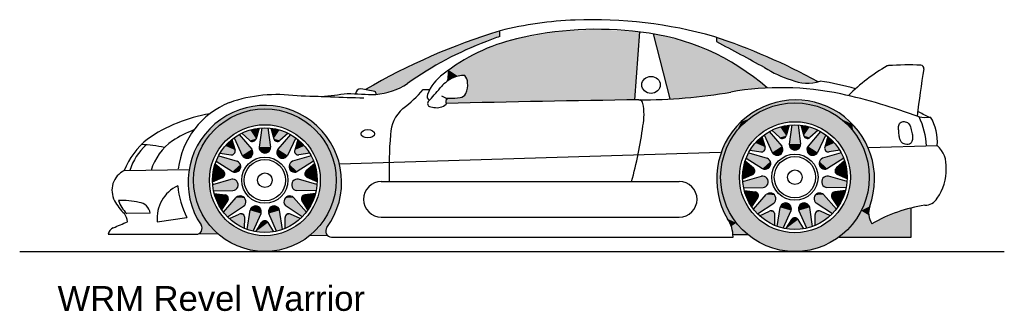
# Model space of a CAD drawing. Header units: millimetres. Extents: x 231.05 to 236.02, y 297.16 to 298.63.
import ezdxf

# ---------------------------------------------------------------- set-up
doc = ezdxf.new("R2010")
doc.units = ezdxf.units.MM
doc.layers.add('HATCH', color=7, linetype='Continuous')
doc.styles.add('arial', font='ARIAL.TTF')

# ---------------------------------------------------------------- blocks, each defined once
blk = doc.blocks.new('*U1')
at = {"layer": 'HATCH', "color": 251, "linetype": 'Continuous'}
for points in [[(1.3163, 3.6807), (1.2295, 3.6622), (1.3532, 3.6654)], [(1.3163, 3.6807), (1.3532, 3.6654), (1.405, 3.6789)], [(1.2295, 3.6622), (1.1492, 3.6245), (1.26, 3.6531)], [(1.26, 3.6531), (1.1492, 3.6245), (1.1732, 3.6171)], [(1.3532, 3.6654), (1.2295, 3.6622), (1.26, 3.6531)], [(1.405, 3.6789), (1.3532, 3.6654), (1.491, 3.657)], [(1.3532, 3.6654), (1.4464, 3.6531), (1.491, 3.657)], [(1.491, 3.657), (1.4464, 3.6531), (1.5698, 3.6161)], [(1.4464, 3.6531), (1.5332, 3.6171), (1.5698, 3.6161)], [(1.1492, 3.6245), (1.0796, 3.5695), (1.1732, 3.6171)], [(1.1732, 3.6171), (1.0796, 3.5695), (1.0986, 3.5599)], [(1.5332, 3.6171), (1.6077, 3.5599), (1.5698, 3.6161)], [(1.5698, 3.6161), (1.6077, 3.5599), (1.6372, 3.5584)], [(1.0796, 3.5695), (1.0243, 3.5001), (1.0986, 3.5599)], [(1.0986, 3.5599), (1.0243, 3.5001), (1.0414, 3.4854)], [(1.6077, 3.5599), (1.665, 3.4854), (1.6372, 3.5584)], [(1.6372, 3.5584), (1.665, 3.4854), (1.6896, 3.4869)], [(1.0243, 3.5001), (0.9862, 3.42), (1.0414, 3.4854)], [(1.0414, 3.4854), (0.9862, 3.42), (1.0055, 3.3985)], [(1.6896, 3.4869), (1.665, 3.4854), (1.7245, 3.4053)], [(1.665, 3.4854), (1.7009, 3.3985), (1.7245, 3.4053)], [(0.9862, 3.42), (0.9673, 3.3333), (1.0055, 3.3985)], [(1.0055, 3.3985), (0.9673, 3.3333), (0.9932, 3.3054)], [(1.7245, 3.4053), (1.7009, 3.3985), (1.7399, 3.3179)], [(1.7009, 3.3985), (1.7132, 3.3054), (1.7399, 3.3179)], [(0.9673, 3.3333), (0.9687, 3.2446), (0.9932, 3.3054)], [(0.9932, 3.3054), (0.9687, 3.2446), (1.0075, 3.2048)], [(1.7132, 3.3054), (1.6978, 3.2012), (1.735, 3.2293)], [(1.7399, 3.3179), (1.7132, 3.3054), (1.735, 3.2293)], [(0.9687, 3.2446), (0.9902, 3.1585), (1.0075, 3.2048)], [(1.0075, 3.2048), (0.9902, 3.1585), (1.0494, 3.1122)], [(1.6978, 3.2012), (1.653, 3.106), (1.71, 3.1441)], [(1.735, 3.2293), (1.6978, 3.2012), (1.71, 3.1441)], [(0.9902, 3.1585), (1.0307, 3.0795), (1.0494, 3.1122)], [(1.71, 3.1441), (1.653, 3.106), (1.6664, 3.0668)], [(1.0494, 3.1122), (1.0307, 3.0795), (1.1154, 3.0351)], [(1.653, 3.106), (1.5825, 3.0279), (1.6664, 3.0668)], [(1.0355, 3.056), (1.0214, 3.0365), (1.1154, 3.0351)], [(1.0307, 3.0795), (1.0355, 3.056), (1.1154, 3.0351)], [(1.6664, 3.0668), (1.5825, 3.0279), (1.6604, 3.046)], [(1.6604, 3.046), (1.5825, 3.0279), (1.67, 3.0265)]]:
    blk.add_solid(points, dxfattribs=at)
blk = doc.blocks.new('*U2')
at = {"layer": 'HATCH', "color": 251, "linetype": 'Continuous'}
for points in [[(3.9109, 3.691), (3.8299, 3.6545), (3.9462, 3.686)], [(3.9462, 3.686), (3.8299, 3.6545), (3.8669, 3.6582)], [(3.998, 3.7086), (3.9109, 3.691), (4.0296, 3.6954)], [(4.0296, 3.6954), (3.9109, 3.691), (3.9462, 3.686)], [(3.998, 3.7086), (4.0296, 3.6954), (4.0868, 3.7065)], [(4.0868, 3.7065), (4.0296, 3.6954), (4.173, 3.6848)], [(4.0296, 3.6954), (4.1131, 3.686), (4.173, 3.6848)], [(4.1131, 3.686), (4.1923, 3.6582), (4.173, 3.6848)], [(4.173, 3.6848), (4.1923, 3.6582), (4.2522, 3.6445)], [(3.8299, 3.6545), (3.7589, 3.601), (3.7958, 3.6135)], [(3.8669, 3.6582), (3.8299, 3.6545), (3.7958, 3.6135)], [(4.1923, 3.6582), (4.2634, 3.6135), (4.2522, 3.6445)], [(4.2522, 3.6445), (4.2634, 3.6135), (4.3205, 3.5876)], [(3.7589, 3.601), (3.7016, 3.5331), (3.7364, 3.5542)], [(3.7958, 3.6135), (3.7589, 3.601), (3.7364, 3.5542)], [(4.2634, 3.6135), (4.3228, 3.5542), (4.3205, 3.5876)], [(4.3205, 3.5876), (4.3228, 3.5542), (4.3745, 3.5171)], [(3.7016, 3.5331), (3.6608, 3.4541), (3.6918, 3.4831)], [(3.7364, 3.5542), (3.7016, 3.5331), (3.6918, 3.4831)], [(4.3228, 3.5542), (4.3675, 3.4831), (4.3745, 3.5171)], [(3.6918, 3.4831), (3.6608, 3.4541), (3.664, 3.4038)], [(4.3745, 3.5171), (4.3675, 3.4831), (4.4116, 3.4363)], [(4.3675, 3.4831), (4.3952, 3.4038), (4.4116, 3.4363)], [(3.6608, 3.4541), (3.6385, 3.3681), (3.664, 3.4038)], [(4.4116, 3.4363), (4.3952, 3.4038), (4.4298, 3.3493)], [(3.664, 3.4038), (3.6385, 3.3681), (3.6546, 3.3204)], [(4.3952, 3.4038), (4.4046, 3.3204), (4.4298, 3.3493)], [(3.6385, 3.3681), (3.6357, 3.2793), (3.6546, 3.3204)], [(4.4298, 3.3493), (4.4046, 3.3204), (4.4283, 3.2605)], [(3.6546, 3.3204), (3.6357, 3.2793), (3.6637, 3.2383)], [(4.4046, 3.3204), (4.3944, 3.2335), (4.4283, 3.2605)], [(3.6357, 3.2793), (3.6528, 3.1921), (3.6637, 3.2383)], [(3.6637, 3.2383), (3.6528, 3.1921), (3.6905, 3.1603)], [(4.3944, 3.2335), (4.3644, 3.1514), (4.4071, 3.1741)], [(4.4283, 3.2605), (4.3944, 3.2335), (4.4071, 3.1741)], [(3.6528, 3.1921), (3.6887, 3.1108), (3.6905, 3.1603)], [(3.6905, 3.1603), (3.6887, 3.1108), (3.7338, 3.09)], [(4.3644, 3.1514), (4.3162, 3.0785), (4.4024, 3.1285)], [(4.4071, 3.1741), (4.3644, 3.1514), (4.4024, 3.1285)], [(4.5149, 3.1323), (4.4182, 3.0854), (4.6171, 3.0187)], [(4.6171, 3.1654), (4.5149, 3.1323), (4.6171, 3.0187)], [(3.6887, 3.1108), (3.7084, 3.0728), (3.7338, 3.09)], [(3.7338, 3.09), (3.7084, 3.0728), (3.7913, 3.0308)], [(4.4024, 3.1285), (4.3162, 3.0785), (4.4182, 3.0854)], [(4.4182, 3.0854), (4.3162, 3.0785), (4.6171, 3.0187)], [(3.7084, 3.0728), (3.7169, 3.0308), (3.7913, 3.0308)], [(4.3162, 3.0785), (4.2524, 3.0187), (4.6171, 3.0187)]]:
    blk.add_solid(points, dxfattribs=at)
blk = doc.blocks.new('*U3')
at = {"layer": 'HATCH', "linetype": 'Continuous'}
for points in [[(2.8285, 4.0547), (2.6233, 4.0179), (3.2446, 4.0531)], [(3.2446, 4.0531), (2.6233, 4.0179), (3.2196, 3.7109)], [(3.0366, 4.0665), (2.8285, 4.0547), (3.2446, 4.0531)], [(3.3131, 4.0437), (3.3982, 3.7151), (3.4701, 4.0063)], [(2.5024, 3.9813), (2.3877, 3.9287), (3.2196, 3.7109)], [(2.6233, 4.0179), (2.5024, 3.9813), (3.2196, 3.7109)], [(3.4701, 4.0063), (3.3982, 3.7151), (3.6203, 3.9475)], [(2.3877, 3.9287), (2.2811, 3.8609), (2.3635, 3.834)], [(2.3877, 3.9287), (2.3635, 3.834), (3.2196, 3.7109)], [(3.6203, 3.9475), (3.3982, 3.7151), (3.761, 3.8684)], [(2.2811, 3.8609), (2.2751, 3.8053), (2.2851, 3.812)], [(2.2811, 3.8609), (2.3286, 3.8299), (2.3635, 3.834)], [(2.2811, 3.8609), (2.2955, 3.818), (2.3286, 3.8299)], [(2.2811, 3.8609), (2.2851, 3.812), (2.2955, 3.818)], [(2.3635, 3.834), (2.3728, 3.8166), (3.2196, 3.7109)], [(3.761, 3.8684), (3.3982, 3.7151), (3.7972, 3.7631)], [(3.761, 3.8684), (3.7972, 3.7631), (3.8893, 3.7705)], [(2.3728, 3.8166), (2.3771, 3.7973), (3.2196, 3.7109)], [(2.3771, 3.7973), (2.3762, 3.7691), (3.2196, 3.7109)], [(2.3562, 3.729), (2.3399, 3.7225), (3.2196, 3.7109)], [(2.3678, 3.7421), (2.3562, 3.729), (3.2196, 3.7109)], [(2.3762, 3.7691), (2.3678, 3.7421), (3.2196, 3.7109)], [(3.7972, 3.7631), (3.3982, 3.7151), (3.7057, 3.75)], [(3.7057, 3.75), (3.3982, 3.7151), (3.5525, 3.728)], [(2.2704, 3.7202), (2.2676, 3.7067), (2.278, 3.7191)], [(2.278, 3.7191), (2.2676, 3.7067), (2.2857, 3.7189)], [(2.2857, 3.7189), (2.2676, 3.7067), (3.2196, 3.7109)], [(3.2196, 3.7109), (2.2676, 3.7067), (2.7436, 3.7025)], [(2.2676, 3.7067), (2.2676, 3.6929), (2.7436, 3.7025)], [(2.3129, 3.7193), (2.2857, 3.7189), (3.2196, 3.7109)], [(2.3399, 3.7225), (2.3129, 3.7193), (3.2196, 3.7109)]]:
    blk.add_solid(points, dxfattribs=at)
blk = doc.blocks.new('*U4')
at = {"layer": 'HATCH', "linetype": 'Continuous'}
for points in [[(2.5385, 4.0584), (2.3053, 3.9771), (2.5391, 4.0443)], [(2.5391, 4.0443), (2.3053, 3.9771), (2.5393, 4.0301)], [(2.5393, 4.0301), (2.3053, 3.9771), (2.5055, 4.0185)], [(2.4723, 4.0053), (2.3053, 3.9771), (2.2661, 3.9123)], [(2.5055, 4.0185), (2.3053, 3.9771), (2.4723, 4.0053)], [(3.6347, 4.0254), (3.6339, 4.014), (3.8951, 3.9249)], [(3.6339, 4.014), (3.6345, 4.0025), (3.8951, 3.9249)], [(3.6345, 4.0025), (3.7557, 3.9385), (3.8951, 3.9249)], [(2.3053, 3.9771), (2.0791, 3.8782), (2.2661, 3.9123)], [(3.7557, 3.9385), (3.8763, 3.8734), (3.8951, 3.9249)], [(2.0791, 3.8782), (1.861, 3.7623), (2.0738, 3.793)], [(2.2661, 3.9123), (2.0791, 3.8782), (2.0738, 3.793)], [(3.8951, 3.9249), (3.8763, 3.8734), (4.1458, 3.8022)], [(3.8763, 3.8734), (3.9416, 3.8379), (4.1458, 3.8022)], [(3.9416, 3.8379), (4.0108, 3.8108), (4.1458, 3.8022)], [(2.0738, 3.793), (1.861, 3.7623), (1.9977, 3.7558)], [(4.0108, 3.8108), (4.0776, 3.7957), (4.1458, 3.8022)], [(1.861, 3.7623), (1.8847, 3.758), (1.9977, 3.7558)], [(1.8847, 3.758), (1.9084, 3.7534), (1.9977, 3.7558)], [(1.9977, 3.7558), (1.9084, 3.7534), (1.9142, 3.7467)], [(1.9977, 3.7558), (1.9142, 3.7467), (1.9149, 3.7379)]]:
    blk.add_solid(points, dxfattribs=at)
blk = doc.blocks.new('*U5')
at = {"layer": 'HATCH', "linetype": 'Continuous'}
for points in [[(4.1131, 3.686), (3.8669, 3.6582), (4.1923, 3.6582)], [(3.9462, 3.686), (3.8669, 3.6582), (4.1131, 3.686)], [(4.0296, 3.6954), (3.9462, 3.686), (4.1131, 3.686)], [(4.1923, 3.6582), (3.7958, 3.6135), (4.2634, 3.6135)], [(3.8669, 3.6582), (3.7958, 3.6135), (4.1923, 3.6582)], [(3.7958, 3.6135), (3.7364, 3.5542), (3.9572, 3.5908)], [(3.9572, 3.5908), (3.7364, 3.5542), (3.8896, 3.5628)], [(3.7958, 3.6135), (4.0296, 3.6004), (4.2634, 3.6135)], [(3.7958, 3.6135), (3.9572, 3.5908), (4.0296, 3.6004)], [(4.2634, 3.6135), (4.0296, 3.6004), (4.1021, 3.5908)], [(4.2634, 3.6135), (4.1021, 3.5908), (4.3228, 3.5542)], [(4.1021, 3.5908), (4.1696, 3.5628), (4.3228, 3.5542)], [(3.7364, 3.5542), (3.6918, 3.4831), (3.8316, 3.5183)], [(3.8896, 3.5628), (3.7364, 3.5542), (3.8316, 3.5183)], [(4.1696, 3.5628), (4.2276, 3.5183), (4.3228, 3.5542)], [(4.3228, 3.5542), (4.2276, 3.5183), (4.3675, 3.4831)], [(3.6918, 3.4831), (3.664, 3.4038), (3.7871, 3.4604)], [(3.8316, 3.5183), (3.6918, 3.4831), (3.7871, 3.4604)], [(4.2276, 3.5183), (4.2721, 3.4604), (4.3675, 3.4831)], [(4.3675, 3.4831), (4.2721, 3.4604), (4.3952, 3.4038)], [(3.7871, 3.4604), (3.664, 3.4038), (3.7592, 3.3928)], [(4.2721, 3.4604), (4.3001, 3.3928), (4.3952, 3.4038)], [(3.664, 3.4038), (3.6546, 3.3204), (3.7592, 3.3928)], [(3.7592, 3.3928), (3.6546, 3.3204), (3.7496, 3.3204)], [(4.3952, 3.4038), (4.3001, 3.3928), (4.4046, 3.3204)], [(4.3001, 3.3928), (4.3096, 3.3204), (4.4046, 3.3204)], [(3.6546, 3.3204), (3.664, 3.2369), (3.7496, 3.3204)], [(3.7496, 3.3204), (3.664, 3.2369), (3.7592, 3.2479)], [(4.4046, 3.3204), (4.3001, 3.2479), (4.3952, 3.2369)], [(4.3096, 3.3204), (4.3001, 3.2479), (4.4046, 3.3204)], [(3.7592, 3.2479), (3.664, 3.2369), (3.7871, 3.1804)], [(3.664, 3.2369), (3.6918, 3.1577), (3.7871, 3.1804)], [(4.3001, 3.2479), (4.2721, 3.1804), (4.3952, 3.2369)], [(4.3952, 3.2369), (4.2721, 3.1804), (4.3675, 3.1577)], [(3.7871, 3.1804), (3.6918, 3.1577), (3.8316, 3.1224)], [(3.6918, 3.1577), (3.7364, 3.0865), (3.8316, 3.1224)], [(4.2721, 3.1804), (4.2276, 3.1224), (4.3675, 3.1577)], [(4.3675, 3.1577), (4.2276, 3.1224), (4.3228, 3.0865)], [(3.8316, 3.1224), (3.7364, 3.0865), (3.8896, 3.0779)], [(3.7364, 3.0865), (3.7958, 3.0272), (3.8896, 3.0779)], [(4.2276, 3.1224), (4.1696, 3.0779), (4.3228, 3.0865)], [(4.3228, 3.0865), (4.1696, 3.0779), (4.2634, 3.0272)], [(3.8896, 3.0779), (3.7958, 3.0272), (3.9572, 3.0499)], [(3.9572, 3.0499), (3.7958, 3.0272), (4.0296, 3.0404)], [(4.0296, 3.0404), (3.7958, 3.0272), (4.2634, 3.0272)], [(4.1021, 3.0499), (4.0296, 3.0404), (4.2634, 3.0272)], [(4.1696, 3.0779), (4.1021, 3.0499), (4.2634, 3.0272)], [(3.7958, 3.0272), (3.8669, 2.9825), (4.2634, 3.0272)], [(4.2634, 3.0272), (3.8669, 2.9825), (4.1923, 2.9825)], [(3.8669, 2.9825), (3.9462, 2.9548), (4.1923, 2.9825)], [(4.1923, 2.9825), (3.9462, 2.9548), (4.1131, 2.9548)], [(3.9462, 2.9548), (4.0296, 2.9454), (4.1131, 2.9548)]]:
    blk.add_solid(points, dxfattribs=at)
blk = doc.blocks.new('*U6')
at = {"layer": 'HATCH', "linetype": 'Continuous'}
for points in [[(4.0682, 3.1891), (4.0507, 3.1747), (4.0907, 3.1864)], [(4.0907, 3.1864), (4.0507, 3.1747), (4.1043, 3.1683)], [(4.0507, 3.1747), (4.0491, 3.1521), (4.1043, 3.1683)], [(4.1043, 3.1683), (4.0491, 3.1521), (4.1188, 3.0719)], [(4.0491, 3.1521), (4.0889, 3.0631), (4.1188, 3.0719)], [(4.1355, 3.1439), (4.1314, 3.1319), (4.2085, 3.1263)], [(4.1461, 3.1508), (4.1355, 3.1439), (4.1588, 3.1495)], [(4.1588, 3.1495), (4.1355, 3.1439), (4.2085, 3.1263)], [(4.1314, 3.1319), (4.1318, 3.077), (4.2085, 3.1263)], [(4.2085, 3.1263), (4.1318, 3.077), (4.1723, 3.0983)], [(4.1188, 3.0719), (4.0889, 3.0631), (4.104, 3.0671)]]:
    blk.add_solid(points, dxfattribs=at)
blk = doc.blocks.new('*U7')
at = {"layer": 'HATCH', "linetype": 'Continuous'}
for points in [[(4.1534, 3.2407), (4.133, 3.2308), (4.1746, 3.2328)], [(4.1746, 3.2328), (4.133, 3.2308), (4.239, 3.1596)], [(4.2193, 3.2407), (4.214, 3.2292), (4.2697, 3.2107)], [(4.2306, 3.2465), (4.2193, 3.2407), (4.2697, 3.2107)], [(4.2851, 3.2538), (4.2306, 3.2465), (4.2697, 3.2107)], [(4.133, 3.2308), (4.1261, 3.2092), (4.239, 3.1596)], [(4.1261, 3.2092), (4.137, 3.1893), (4.239, 3.1596)], [(4.137, 3.1893), (4.2186, 3.136), (4.239, 3.1596)], [(4.214, 3.2292), (4.2171, 3.2168), (4.2697, 3.2107)], [(4.2171, 3.2168), (4.2472, 3.1709), (4.2697, 3.2107)], [(4.239, 3.1596), (4.2186, 3.136), (4.2291, 3.1475)]]:
    blk.add_solid(points, dxfattribs=at)
blk = doc.blocks.new('*U8')
at = {"layer": 'HATCH', "linetype": 'Continuous'}
for points in [[(4.2805, 3.4025), (4.2387, 3.3669), (4.2909, 3.3579)], [(4.2387, 3.3669), (4.2323, 3.3559), (4.2909, 3.3579)], [(4.2909, 3.3579), (4.2323, 3.3559), (4.2935, 3.3122)], [(4.2323, 3.3559), (4.2341, 3.3433), (4.2935, 3.3122)], [(4.2341, 3.3433), (4.2433, 3.3346), (4.2935, 3.3122)], [(4.1768, 3.3202), (4.165, 3.3009), (4.2927, 3.2983)], [(4.165, 3.3009), (4.1709, 3.279), (4.2927, 3.2983)], [(4.2927, 3.2983), (4.1709, 3.279), (4.2909, 3.2828)], [(4.2909, 3.2828), (4.1709, 3.279), (4.2882, 3.2674)], [(4.199, 3.3251), (4.1768, 3.3202), (4.2927, 3.2983)], [(4.1709, 3.279), (4.1908, 3.2681), (4.2882, 3.2674)]]:
    blk.add_solid(points, dxfattribs=at)
blk = doc.blocks.new('*U9')
at = {"layer": 'HATCH', "linetype": 'Continuous'}
for points in [[(4.1963, 3.5251), (4.1803, 3.4725), (4.2291, 3.4932)], [(4.2291, 3.4932), (4.1803, 3.4725), (4.256, 3.4562)], [(4.2628, 3.444), (4.1695, 3.4159), (4.2697, 3.43)], [(4.1803, 3.4725), (4.1809, 3.4598), (4.256, 3.4562)], [(4.1809, 3.4598), (4.1892, 3.4502), (4.256, 3.4562)], [(4.256, 3.4562), (4.1892, 3.4502), (4.2017, 3.4479)], [(4.1695, 3.4159), (4.1535, 3.3998), (4.2758, 3.4156)], [(4.2758, 3.4156), (4.1535, 3.3998), (4.1934, 3.3636)], [(4.1535, 3.3998), (4.1541, 3.3772), (4.1934, 3.3636)], [(4.2697, 3.43), (4.1695, 3.4159), (4.2758, 3.4156)], [(4.1541, 3.3772), (4.1708, 3.3619), (4.1934, 3.3636)]]:
    blk.add_solid(points, dxfattribs=at)
blk = doc.blocks.new('*U10')
at = {"layer": 'HATCH', "linetype": 'Continuous'}
for points in [[(4.0591, 3.5827), (4.0742, 3.5298), (4.104, 3.5736)], [(4.104, 3.5736), (4.0742, 3.5298), (4.1466, 3.557)], [(4.1466, 3.557), (4.0742, 3.5298), (4.1054, 3.5207)], [(4.159, 3.5505), (4.0957, 3.4764), (4.1723, 3.5424)], [(4.1723, 3.5424), (4.0957, 3.4764), (4.1852, 3.5336)], [(4.1852, 3.5336), (4.0957, 3.4764), (4.1441, 3.4453)], [(4.0742, 3.5298), (4.0815, 3.5194), (4.1054, 3.5207)], [(4.1054, 3.5207), (4.0815, 3.5194), (4.0936, 3.5159)], [(4.0957, 3.4764), (4.0909, 3.4542), (4.1441, 3.4453)], [(4.0909, 3.4542), (4.1036, 3.4354), (4.1441, 3.4453)], [(4.1441, 3.4453), (4.1036, 3.4354), (4.1259, 3.4317)]]:
    blk.add_solid(points, dxfattribs=at)
blk = doc.blocks.new('*U11')
at = {"layer": 'HATCH', "linetype": 'Continuous'}
for points in [[(4.0001, 3.5827), (3.9553, 3.5736), (3.9851, 3.5298)], [(4.0452, 3.5839), (4.0009, 3.4873), (4.0584, 3.4873)], [(4.014, 3.5839), (4.0009, 3.4873), (4.0452, 3.5839)], [(4.0296, 3.5843), (4.014, 3.5839), (4.0452, 3.5839)], [(3.9553, 3.5736), (3.9126, 3.557), (3.9851, 3.5298)], [(3.9126, 3.557), (3.9538, 3.5207), (3.9851, 3.5298)], [(3.9851, 3.5298), (3.9538, 3.5207), (3.9778, 3.5194)], [(3.9538, 3.5207), (3.9656, 3.5159), (3.9778, 3.5194)], [(4.0009, 3.4873), (4.0088, 3.4661), (4.0505, 3.4661)], [(4.0584, 3.4873), (4.0009, 3.4873), (4.0505, 3.4661)], [(4.0505, 3.4661), (4.0088, 3.4661), (4.0296, 3.4572)]]:
    blk.add_solid(points, dxfattribs=at)
blk = doc.blocks.new('*U12')
at = {"layer": 'HATCH', "linetype": 'Continuous'}
for points in [[(3.8869, 3.5424), (3.874, 3.5336), (3.9636, 3.4764)], [(3.874, 3.5336), (3.9152, 3.4453), (3.9636, 3.4764)], [(3.9003, 3.5505), (3.8869, 3.5424), (3.9636, 3.4764)], [(3.8301, 3.4932), (3.8033, 3.4562), (3.8789, 3.4725)], [(3.863, 3.5251), (3.8301, 3.4932), (3.8789, 3.4725)], [(3.8789, 3.4725), (3.8033, 3.4562), (3.8784, 3.4598)], [(3.8784, 3.4598), (3.8033, 3.4562), (3.8701, 3.4502)], [(3.8033, 3.4562), (3.8576, 3.4479), (3.8701, 3.4502)], [(3.9636, 3.4764), (3.9152, 3.4453), (3.9684, 3.4542)], [(3.9684, 3.4542), (3.9152, 3.4453), (3.9557, 3.4354)], [(3.9152, 3.4453), (3.9333, 3.4317), (3.9557, 3.4354)]]:
    blk.add_solid(points, dxfattribs=at)
blk = doc.blocks.new('*U13')
at = {"layer": 'HATCH', "linetype": 'Continuous'}
for points in [[(3.7964, 3.444), (3.7895, 3.43), (3.8897, 3.4159)], [(3.7788, 3.4025), (3.7683, 3.3579), (3.8206, 3.3669)], [(3.7895, 3.43), (3.7834, 3.4156), (3.8897, 3.4159)], [(3.8897, 3.4159), (3.7834, 3.4156), (3.9057, 3.3998)], [(3.7834, 3.4156), (3.8658, 3.3636), (3.9057, 3.3998)], [(3.9057, 3.3998), (3.8658, 3.3636), (3.9052, 3.3772)], [(3.7683, 3.3579), (3.7658, 3.3122), (3.827, 3.3559)], [(3.827, 3.3559), (3.7658, 3.3122), (3.8252, 3.3433)], [(3.8252, 3.3433), (3.7658, 3.3122), (3.8159, 3.3346)], [(3.8206, 3.3669), (3.7683, 3.3579), (3.827, 3.3559)], [(3.9052, 3.3772), (3.8658, 3.3636), (3.8884, 3.3619)]]:
    blk.add_solid(points, dxfattribs=at)
blk = doc.blocks.new('*U14')
at = {"layer": 'HATCH', "linetype": 'Continuous'}
for points in [[(3.8603, 3.3251), (3.7666, 3.2983), (3.8824, 3.3202)], [(3.8824, 3.3202), (3.7666, 3.2983), (3.8942, 3.3009)], [(3.8942, 3.3009), (3.7666, 3.2983), (3.8884, 3.279)], [(3.7666, 3.2983), (3.7683, 3.2828), (3.8884, 3.279)], [(3.7683, 3.2828), (3.771, 3.2674), (3.8884, 3.279)], [(3.8884, 3.279), (3.771, 3.2674), (3.8685, 3.2681)], [(3.7742, 3.2538), (3.7895, 3.2107), (3.8286, 3.2465)], [(3.8286, 3.2465), (3.7895, 3.2107), (3.8399, 3.2407)], [(3.8399, 3.2407), (3.7895, 3.2107), (3.8452, 3.2292)], [(3.8452, 3.2292), (3.7895, 3.2107), (3.8422, 3.2168)], [(3.8422, 3.2168), (3.7895, 3.2107), (3.812, 3.1709)]]:
    blk.add_solid(points, dxfattribs=at)
blk = doc.blocks.new('*U15')
at = {"layer": 'HATCH', "linetype": 'Continuous'}
for points in [[(3.8846, 3.2328), (3.8203, 3.1596), (3.9262, 3.2308)], [(3.9059, 3.2407), (3.8846, 3.2328), (3.9262, 3.2308)], [(3.9262, 3.2308), (3.8203, 3.1596), (3.9331, 3.2092)], [(3.9331, 3.2092), (3.8203, 3.1596), (3.9223, 3.1893)], [(3.9223, 3.1893), (3.8203, 3.1596), (3.8407, 3.136)], [(3.8203, 3.1596), (3.8301, 3.1475), (3.8407, 3.136)], [(3.9005, 3.1495), (3.8507, 3.1263), (3.9238, 3.1439)], [(3.9238, 3.1439), (3.8507, 3.1263), (3.9279, 3.1319)], [(3.9131, 3.1508), (3.9005, 3.1495), (3.9238, 3.1439)], [(3.9279, 3.1319), (3.8507, 3.1263), (3.9274, 3.077)], [(3.8507, 3.1263), (3.8869, 3.0983), (3.9274, 3.077)]]:
    blk.add_solid(points, dxfattribs=at)
blk = doc.blocks.new('*U16')
at = {"layer": 'HATCH', "linetype": 'Continuous'}
for points in [[(3.9686, 3.1864), (3.955, 3.1683), (4.0086, 3.1747)], [(3.9911, 3.1891), (3.9686, 3.1864), (4.0086, 3.1747)], [(3.955, 3.1683), (3.9404, 3.0719), (4.0102, 3.1521)], [(4.0102, 3.1521), (3.9404, 3.0719), (3.9704, 3.0631)], [(4.0086, 3.1747), (3.955, 3.1683), (4.0102, 3.1521)], [(4.0459, 3.1068), (3.984, 3.0604), (4.0752, 3.0604)], [(4.0133, 3.1068), (3.984, 3.0604), (4.0459, 3.1068)], [(4.036, 3.1147), (4.0133, 3.1068), (4.0459, 3.1068)], [(4.0233, 3.1147), (4.0133, 3.1068), (4.036, 3.1147)], [(3.9404, 3.0719), (3.9553, 3.0671), (3.9704, 3.0631)], [(3.984, 3.0604), (4.0296, 3.0564), (4.0752, 3.0604)]]:
    blk.add_solid(points, dxfattribs=at)
blk = doc.blocks.new('*U17')
at = {"layer": 'HATCH', "linetype": 'Continuous'}
for points in [[(1.3743, 3.1597), (1.3726, 3.1371), (1.4278, 3.1533)], [(1.4278, 3.1533), (1.3726, 3.1371), (1.4424, 3.0569)], [(1.3726, 3.1371), (1.4125, 3.0481), (1.4424, 3.0569)], [(1.3917, 3.1741), (1.3743, 3.1597), (1.4142, 3.1714)], [(1.4142, 3.1714), (1.3743, 3.1597), (1.4278, 3.1533)], [(1.4697, 3.1358), (1.459, 3.1289), (1.4823, 3.1345)], [(1.4823, 3.1345), (1.459, 3.1289), (1.5321, 3.1113)], [(1.459, 3.1289), (1.4549, 3.1169), (1.5321, 3.1113)], [(1.4549, 3.1169), (1.4554, 3.062), (1.5321, 3.1113)], [(1.5321, 3.1113), (1.4554, 3.062), (1.4959, 3.0833)], [(1.4424, 3.0569), (1.4125, 3.0481), (1.4276, 3.0521)]]:
    blk.add_solid(points, dxfattribs=at)
blk = doc.blocks.new('*U18')
at = {"layer": 'HATCH', "linetype": 'Continuous'}
for points in [[(1.6086, 3.2388), (1.5542, 3.2315), (1.5933, 3.1957)], [(1.4566, 3.2158), (1.4497, 3.1942), (1.5626, 3.1446)], [(1.4497, 3.1942), (1.4605, 3.1743), (1.5626, 3.1446)], [(1.477, 3.2257), (1.4566, 3.2158), (1.4982, 3.2178)], [(1.4982, 3.2178), (1.4566, 3.2158), (1.5626, 3.1446)], [(1.5429, 3.2257), (1.5376, 3.2142), (1.5933, 3.1957)], [(1.5376, 3.2142), (1.5407, 3.2018), (1.5933, 3.1957)], [(1.5407, 3.2018), (1.5708, 3.1559), (1.5933, 3.1957)], [(1.5542, 3.2315), (1.5429, 3.2257), (1.5933, 3.1957)], [(1.4605, 3.1743), (1.5421, 3.121), (1.5626, 3.1446)], [(1.5626, 3.1446), (1.5421, 3.121), (1.5527, 3.1325)]]:
    blk.add_solid(points, dxfattribs=at)
blk = doc.blocks.new('*U19')
at = {"layer": 'HATCH', "linetype": 'Continuous'}
for points in [[(1.6041, 3.3875), (1.5622, 3.3519), (1.6145, 3.3429)], [(1.5622, 3.3519), (1.5558, 3.3409), (1.6145, 3.3429)], [(1.6145, 3.3429), (1.5558, 3.3409), (1.617, 3.2972)], [(1.5558, 3.3409), (1.5576, 3.3283), (1.617, 3.2972)], [(1.5004, 3.3052), (1.4886, 3.2859), (1.6162, 3.2833)], [(1.4886, 3.2859), (1.4945, 3.264), (1.6162, 3.2833)], [(1.6162, 3.2833), (1.4945, 3.264), (1.6145, 3.2678)], [(1.5225, 3.3101), (1.5004, 3.3052), (1.6162, 3.2833)], [(1.5576, 3.3283), (1.5669, 3.3196), (1.617, 3.2972)], [(1.6145, 3.2678), (1.4945, 3.264), (1.6118, 3.2524)], [(1.4945, 3.264), (1.5144, 3.2531), (1.6118, 3.2524)]]:
    blk.add_solid(points, dxfattribs=at)
blk = doc.blocks.new('*U20')
at = {"layer": 'HATCH', "linetype": 'Continuous'}
for points in [[(1.5198, 3.5101), (1.5039, 3.4575), (1.5527, 3.4782)], [(1.5527, 3.4782), (1.5039, 3.4575), (1.5795, 3.4412)], [(1.5039, 3.4575), (1.5044, 3.4448), (1.5795, 3.4412)], [(1.5044, 3.4448), (1.5128, 3.4352), (1.5795, 3.4412)], [(1.5795, 3.4412), (1.5128, 3.4352), (1.5252, 3.4329)], [(1.4931, 3.4009), (1.4771, 3.3848), (1.5994, 3.4006)], [(1.5994, 3.4006), (1.4771, 3.3848), (1.517, 3.3486)], [(1.4771, 3.3848), (1.4776, 3.3622), (1.517, 3.3486)], [(1.5864, 3.429), (1.4931, 3.4009), (1.5933, 3.415)], [(1.5933, 3.415), (1.4931, 3.4009), (1.5994, 3.4006)], [(1.4776, 3.3622), (1.4944, 3.3469), (1.517, 3.3486)]]:
    blk.add_solid(points, dxfattribs=at)
blk = doc.blocks.new('*U21')
at = {"layer": 'HATCH', "linetype": 'Continuous'}
for points in [[(1.3827, 3.5677), (1.3977, 3.5148), (1.4276, 3.5586)], [(1.4276, 3.5586), (1.3977, 3.5148), (1.4702, 3.542)], [(1.4702, 3.542), (1.3977, 3.5148), (1.429, 3.5057)], [(1.4825, 3.5355), (1.4193, 3.4614), (1.4959, 3.5274)], [(1.3977, 3.5148), (1.405, 3.5044), (1.429, 3.5057)], [(1.429, 3.5057), (1.405, 3.5044), (1.4172, 3.5009)], [(1.4959, 3.5274), (1.4193, 3.4614), (1.5088, 3.5186)], [(1.5088, 3.5186), (1.4193, 3.4614), (1.4676, 3.4303)], [(1.4193, 3.4614), (1.4144, 3.4392), (1.4676, 3.4303)], [(1.4144, 3.4392), (1.4271, 3.4204), (1.4676, 3.4303)], [(1.4676, 3.4303), (1.4271, 3.4204), (1.4495, 3.4167)]]:
    blk.add_solid(points, dxfattribs=at)
blk = doc.blocks.new('*U22')
at = {"layer": 'HATCH', "linetype": 'Continuous'}
for points in [[(1.2788, 3.5586), (1.2362, 3.542), (1.3087, 3.5148)], [(1.2362, 3.542), (1.2774, 3.5057), (1.3087, 3.5148)], [(1.3237, 3.5677), (1.2788, 3.5586), (1.3087, 3.5148)], [(1.3688, 3.5689), (1.3244, 3.4723), (1.382, 3.4723)], [(1.3376, 3.5689), (1.3244, 3.4723), (1.3688, 3.5689)], [(1.3532, 3.5693), (1.3376, 3.5689), (1.3688, 3.5689)], [(1.3087, 3.5148), (1.2774, 3.5057), (1.3014, 3.5044)], [(1.2774, 3.5057), (1.2892, 3.5009), (1.3014, 3.5044)], [(1.3244, 3.4723), (1.3324, 3.4511), (1.374, 3.4511)], [(1.382, 3.4723), (1.3244, 3.4723), (1.374, 3.4511)], [(1.374, 3.4511), (1.3324, 3.4511), (1.3532, 3.4422)]]:
    blk.add_solid(points, dxfattribs=at)
blk = doc.blocks.new('*U23')
at = {"layer": 'HATCH', "linetype": 'Continuous'}
for points in [[(1.2238, 3.5355), (1.2105, 3.5274), (1.2871, 3.4614)], [(1.1865, 3.5101), (1.1537, 3.4782), (1.2025, 3.4575)], [(1.2105, 3.5274), (1.1976, 3.5186), (1.2871, 3.4614)], [(1.1976, 3.5186), (1.2387, 3.4303), (1.2871, 3.4614)], [(1.1537, 3.4782), (1.1268, 3.4412), (1.2025, 3.4575)], [(1.2025, 3.4575), (1.1268, 3.4412), (1.2019, 3.4448)], [(1.2019, 3.4448), (1.1268, 3.4412), (1.1936, 3.4352)], [(1.1268, 3.4412), (1.1811, 3.4329), (1.1936, 3.4352)], [(1.2871, 3.4614), (1.2387, 3.4303), (1.2919, 3.4392)], [(1.2919, 3.4392), (1.2387, 3.4303), (1.2792, 3.4204)], [(1.2387, 3.4303), (1.2569, 3.4167), (1.2792, 3.4204)]]:
    blk.add_solid(points, dxfattribs=at)
blk = doc.blocks.new('*U24')
at = {"layer": 'HATCH', "linetype": 'Continuous'}
for points in [[(1.1023, 3.3875), (1.0919, 3.3429), (1.1441, 3.3519)], [(1.1131, 3.415), (1.107, 3.4006), (1.2133, 3.4009)], [(1.2133, 3.4009), (1.107, 3.4006), (1.2293, 3.3848)], [(1.107, 3.4006), (1.1894, 3.3486), (1.2293, 3.3848)], [(1.12, 3.429), (1.1131, 3.415), (1.2133, 3.4009)], [(1.2293, 3.3848), (1.1894, 3.3486), (1.2288, 3.3622)], [(1.0919, 3.3429), (1.0893, 3.2972), (1.1506, 3.3409)], [(1.1506, 3.3409), (1.0893, 3.2972), (1.1488, 3.3283)], [(1.1441, 3.3519), (1.0919, 3.3429), (1.1506, 3.3409)], [(1.2288, 3.3622), (1.1894, 3.3486), (1.212, 3.3469)], [(1.1488, 3.3283), (1.0893, 3.2972), (1.1395, 3.3196)]]:
    blk.add_solid(points, dxfattribs=at)
blk = doc.blocks.new('*U25')
at = {"layer": 'HATCH', "linetype": 'Continuous'}
for points in [[(1.1838, 3.3101), (1.0901, 3.2833), (1.206, 3.3052)], [(1.206, 3.3052), (1.0901, 3.2833), (1.2178, 3.2859)], [(1.2178, 3.2859), (1.0901, 3.2833), (1.2119, 3.264)], [(1.0901, 3.2833), (1.0919, 3.2678), (1.2119, 3.264)], [(1.0919, 3.2678), (1.0946, 3.2524), (1.2119, 3.264)], [(1.2119, 3.264), (1.0946, 3.2524), (1.192, 3.2531)], [(1.0977, 3.2388), (1.1131, 3.1957), (1.1522, 3.2315)], [(1.1522, 3.2315), (1.1131, 3.1957), (1.1635, 3.2257)], [(1.1635, 3.2257), (1.1131, 3.1957), (1.1688, 3.2142)], [(1.1688, 3.2142), (1.1131, 3.1957), (1.1657, 3.2018)], [(1.1657, 3.2018), (1.1131, 3.1957), (1.1356, 3.1559)]]:
    blk.add_solid(points, dxfattribs=at)
blk = doc.blocks.new('*U26')
at = {"layer": 'HATCH', "linetype": 'Continuous'}
for points in [[(1.2082, 3.2178), (1.1438, 3.1446), (1.2498, 3.2158)], [(1.2498, 3.2158), (1.1438, 3.1446), (1.2567, 3.1942)], [(1.2567, 3.1942), (1.1438, 3.1446), (1.2458, 3.1743)], [(1.2294, 3.2257), (1.2082, 3.2178), (1.2498, 3.2158)], [(1.2458, 3.1743), (1.1438, 3.1446), (1.1643, 3.121)], [(1.1438, 3.1446), (1.1537, 3.1325), (1.1643, 3.121)], [(1.224, 3.1345), (1.1743, 3.1113), (1.2474, 3.1289)], [(1.2367, 3.1358), (1.224, 3.1345), (1.2474, 3.1289)], [(1.2474, 3.1289), (1.1743, 3.1113), (1.2514, 3.1169)], [(1.2514, 3.1169), (1.1743, 3.1113), (1.251, 3.062)], [(1.1743, 3.1113), (1.2105, 3.0833), (1.251, 3.062)]]:
    blk.add_solid(points, dxfattribs=at)
blk = doc.blocks.new('*U27')
at = {"layer": 'HATCH', "linetype": 'Continuous'}
for points in [[(1.2786, 3.1533), (1.264, 3.0569), (1.3337, 3.1371)], [(1.3337, 3.1371), (1.264, 3.0569), (1.2939, 3.0481)], [(1.2921, 3.1714), (1.2786, 3.1533), (1.3321, 3.1597)], [(1.3321, 3.1597), (1.2786, 3.1533), (1.3337, 3.1371)], [(1.3147, 3.1741), (1.2921, 3.1714), (1.3321, 3.1597)], [(1.3695, 3.0918), (1.3076, 3.0454), (1.3988, 3.0454)], [(1.3369, 3.0918), (1.3076, 3.0454), (1.3695, 3.0918)], [(1.3595, 3.0997), (1.3369, 3.0918), (1.3695, 3.0918)], [(1.3468, 3.0997), (1.3369, 3.0918), (1.3595, 3.0997)], [(1.264, 3.0569), (1.2788, 3.0521), (1.2939, 3.0481)], [(1.3076, 3.0454), (1.3532, 3.0414), (1.3988, 3.0454)]]:
    blk.add_solid(points, dxfattribs=at)
blk = doc.blocks.new('*U28')
at = {"layer": 'HATCH', "linetype": 'Continuous'}
for points in [[(1.4464, 3.6531), (1.1732, 3.6171), (1.5332, 3.6171)], [(1.26, 3.6531), (1.1732, 3.6171), (1.4464, 3.6531)], [(1.3532, 3.6654), (1.26, 3.6531), (1.4464, 3.6531)], [(1.1732, 3.6171), (1.0986, 3.5599), (1.3532, 3.5854)], [(1.3532, 3.5854), (1.0986, 3.5599), (1.2807, 3.5758)], [(1.1732, 3.6171), (1.3532, 3.5854), (1.5332, 3.6171)], [(1.5332, 3.6171), (1.3532, 3.5854), (1.6077, 3.5599)], [(1.3532, 3.5854), (1.4257, 3.5758), (1.6077, 3.5599)], [(1.0986, 3.5599), (1.0414, 3.4854), (1.2132, 3.5478)], [(1.2132, 3.5478), (1.0414, 3.4854), (1.1552, 3.5033)], [(1.2807, 3.5758), (1.0986, 3.5599), (1.2132, 3.5478)], [(1.4257, 3.5758), (1.4932, 3.5478), (1.6077, 3.5599)], [(1.6077, 3.5599), (1.4932, 3.5478), (1.665, 3.4854)], [(1.4932, 3.5478), (1.5512, 3.5033), (1.665, 3.4854)], [(1.0414, 3.4854), (1.0055, 3.3985), (1.1107, 3.4454)], [(1.1552, 3.5033), (1.0414, 3.4854), (1.1107, 3.4454)], [(1.5512, 3.5033), (1.5957, 3.4454), (1.665, 3.4854)], [(1.665, 3.4854), (1.5957, 3.4454), (1.7009, 3.3985)], [(1.1107, 3.4454), (1.0055, 3.3985), (1.0827, 3.3778)], [(1.5957, 3.4454), (1.6236, 3.3778), (1.7009, 3.3985)], [(1.0055, 3.3985), (0.9932, 3.3054), (1.0827, 3.3778)], [(1.7009, 3.3985), (1.6236, 3.3778), (1.7132, 3.3054)], [(1.0827, 3.3778), (0.9932, 3.3054), (1.0732, 3.3054)], [(1.6236, 3.3778), (1.6332, 3.3054), (1.7132, 3.3054)], [(0.9932, 3.3054), (1.0055, 3.2122), (1.0732, 3.3054)], [(1.0732, 3.3054), (1.0055, 3.2122), (1.0827, 3.2329)], [(1.7132, 3.3054), (1.6236, 3.2329), (1.7009, 3.2122)], [(1.6332, 3.3054), (1.6236, 3.2329), (1.7132, 3.3054)], [(1.0827, 3.2329), (1.0055, 3.2122), (1.1107, 3.1654)], [(1.6236, 3.2329), (1.5957, 3.1654), (1.7009, 3.2122)], [(1.0055, 3.2122), (1.0414, 3.1254), (1.1107, 3.1654)], [(1.7009, 3.2122), (1.5957, 3.1654), (1.665, 3.1254)], [(1.1107, 3.1654), (1.0414, 3.1254), (1.1552, 3.1074)], [(1.5957, 3.1654), (1.5512, 3.1074), (1.665, 3.1254)], [(1.0414, 3.1254), (1.0986, 3.0508), (1.1552, 3.1074)], [(1.1552, 3.1074), (1.0986, 3.0508), (1.2132, 3.0629)], [(1.5512, 3.1074), (1.4932, 3.0629), (1.6077, 3.0508)], [(1.665, 3.1254), (1.5512, 3.1074), (1.6077, 3.0508)], [(1.2132, 3.0629), (1.0986, 3.0508), (1.2807, 3.0349)], [(1.0986, 3.0508), (1.1732, 2.9936), (1.2807, 3.0349)], [(1.2807, 3.0349), (1.1732, 2.9936), (1.3532, 3.0254)], [(1.4257, 3.0349), (1.3532, 3.0254), (1.5332, 2.9936)], [(1.4932, 3.0629), (1.4257, 3.0349), (1.6077, 3.0508)], [(1.6077, 3.0508), (1.4257, 3.0349), (1.5332, 2.9936)], [(1.3532, 3.0254), (1.1732, 2.9936), (1.5332, 2.9936)], [(1.1732, 2.9936), (1.26, 2.9576), (1.5332, 2.9936)], [(1.5332, 2.9936), (1.26, 2.9576), (1.4464, 2.9576)], [(1.26, 2.9576), (1.3532, 2.9454), (1.4464, 2.9576)]]:
    blk.add_solid(points, dxfattribs=at)

msp = doc.modelspace()

# ---------------------------------------------------------------- linework, layer by layer
for p, q in [((234.1752, 298.5717), (234.1502, 298.2295)), ((234.2437, 298.5623), (234.3288, 298.2337)), ((233.2117, 298.3795), (233.2057, 298.3239)), ((233.0831, 298.2818), (233.117, 298.2823)), ((234.9307, 298.1013), (234.9157, 298.0484)), ((234.9446, 298.1025), (234.9315, 298.0059)), ((234.9758, 298.1025), (234.989, 298.0059)), ((234.9897, 298.1013), (235.0048, 298.0484)), ((232.1545, 298.0541), (232.2177, 297.98)), ((232.1668, 298.0606), (232.208, 298.0243)), ((232.2543, 298.0863), (232.2393, 298.0334)), ((232.2682, 298.0875), (232.255, 297.9909)), ((232.2994, 298.0875), (232.3126, 297.9909)), ((232.3133, 298.0863), (232.3283, 298.0334)), ((232.4131, 298.0541), (232.3499, 297.98)), ((232.4008, 298.0606), (232.3596, 298.0243)), ((234.8046, 298.0522), (234.8458, 297.9639)), ((234.8309, 298.0691), (234.8942, 297.995)), ((234.8432, 298.0756), (234.8844, 298.0393)), ((235.0896, 298.0691), (235.0263, 297.995)), ((235.0772, 298.0756), (235.036, 298.0393)), ((235.1158, 298.0522), (235.0747, 297.9639)), ((232.1171, 298.0287), (232.1331, 297.9761)), ((232.1282, 298.0372), (232.1693, 297.9489)), ((232.4394, 298.0372), (232.3983, 297.9489)), ((232.4504, 298.0287), (232.4345, 297.9761)), ((234.7936, 298.0437), (234.8095, 297.9911)), ((235.1269, 298.0437), (235.1109, 297.9911)), ((235.3341, 297.9881), (235.6789, 297.9987)), ((232.0574, 297.9598), (232.1117, 297.9515)), ((232.5101, 297.9598), (232.4558, 297.9515)), ((232.66, 297.9057), (234.5848, 297.965)), ((234.727, 297.9626), (234.8203, 297.9345)), ((234.7339, 297.9748), (234.7882, 297.9665)), ((235.1934, 297.9626), (235.1001, 297.9345)), ((235.1866, 297.9748), (235.1323, 297.9665)), ((232.0329, 297.9061), (232.0747, 297.8705)), ((232.0376, 297.9192), (232.12, 297.8671)), ((232.0506, 297.9476), (232.1439, 297.9195)), ((232.517, 297.9476), (232.4237, 297.9195)), ((232.53, 297.9192), (232.4476, 297.8671)), ((232.5347, 297.9061), (232.4928, 297.8705)), ((234.7094, 297.9211), (234.7512, 297.8855)), ((234.7141, 297.9342), (234.7964, 297.8821)), ((235.2064, 297.9342), (235.124, 297.8821)), ((235.2111, 297.9211), (235.1693, 297.8855)), ((231.5729, 297.8723), (231.9013, 297.8772)), ((234.6964, 297.8308), (234.7465, 297.8532)), ((235.2241, 297.8308), (235.1739, 297.8532)), ((232.0199, 297.8158), (232.0701, 297.8382)), ((232.0207, 297.8019), (232.1144, 297.8287)), ((232.5468, 297.8019), (232.4531, 297.8287)), ((232.5476, 297.8158), (232.4975, 297.8382)), ((232.8716, 297.8168), (234.3763, 297.8168)), ((234.6972, 297.8169), (234.7909, 297.8437)), ((235.2233, 297.8169), (235.1296, 297.8437)), ((232.0252, 297.771), (232.1226, 297.7717)), ((232.0283, 297.7574), (232.0828, 297.7501)), ((232.5424, 297.771), (232.445, 297.7717)), ((232.5392, 297.7574), (232.4848, 297.7501)), ((234.7016, 297.786), (234.7991, 297.7867)), ((234.7048, 297.7724), (234.7592, 297.7651)), ((234.7509, 297.6782), (234.8152, 297.7514)), ((235.1696, 297.6782), (235.1052, 297.7514)), ((235.2188, 297.786), (235.1214, 297.7867)), ((235.2157, 297.7724), (235.1612, 297.7651)), ((232.0662, 297.6745), (232.0963, 297.7204)), ((232.0744, 297.6632), (232.1388, 297.7364)), ((232.4932, 297.6632), (232.4288, 297.7364)), ((232.5014, 297.6745), (232.4713, 297.7204)), ((234.7427, 297.6895), (234.7728, 297.7354)), ((234.7713, 297.6546), (234.8529, 297.7079)), ((235.1492, 297.6546), (235.0676, 297.7079)), ((235.1778, 297.6895), (235.1477, 297.7354)), ((231.7047, 297.6579), (231.5861, 297.6561)), ((232.0949, 297.6396), (232.1765, 297.6929)), ((232.1049, 297.6299), (232.1546, 297.6531)), ((232.1946, 297.5755), (232.2092, 297.6719)), ((232.2245, 297.5667), (232.2644, 297.6557)), ((232.3431, 297.5667), (232.3032, 297.6557)), ((232.373, 297.5755), (232.3584, 297.6719)), ((232.4727, 297.6396), (232.3911, 297.6929)), ((232.4627, 297.6299), (232.4129, 297.6531)), ((234.7813, 297.6449), (234.8311, 297.6681)), ((234.858, 297.5956), (234.8585, 297.6505)), ((234.871, 297.5905), (234.8856, 297.6869)), ((234.901, 297.5817), (234.9408, 297.6707)), ((235.0195, 297.5817), (234.9797, 297.6707)), ((235.0494, 297.5905), (235.0349, 297.6869)), ((235.0625, 297.5956), (235.062, 297.6505)), ((235.1391, 297.6449), (235.0894, 297.6681)), ((235.5477, 297.5373), (235.5477, 297.684)), ((231.7403, 297.6142), (231.8904, 297.6356)), ((232.1816, 297.5806), (232.1821, 297.6355)), ((232.2382, 297.5639), (232.2675, 297.6104)), ((232.3294, 297.5639), (232.3001, 297.6104)), ((232.386, 297.5806), (232.3855, 297.6355)), ((232.8716, 297.6377), (234.3763, 297.6377)), ((234.9146, 297.5789), (234.9439, 297.6254)), ((235.0058, 297.5789), (234.9765, 297.6254)), ((231.4926, 297.5509), (231.9368, 297.5509)), ((231.952, 297.5551), (232.046, 297.5537)), ((232.5131, 297.5464), (232.6006, 297.5451)), ((232.6208, 297.5373), (234.6477, 297.5373)), ((234.6471, 297.5494), (234.7219, 297.5494)), ((235.183, 297.5373), (235.5477, 297.5373)), ((231.0458, 297.464), (236.0174, 297.464))]:
    msp.add_line(p, q)
for centre, radius in [((234.9602, 297.839), 0.375), ((232.2838, 297.824), 0.36), ((232.2838, 297.824), 0.28), ((234.9602, 297.839), 0.28), ((234.9602, 297.839), 0.264), ((232.2838, 297.824), 0.264), ((234.9602, 297.839), 0.1166), ((232.2838, 297.824), 0.1166), ((232.2838, 297.824), 0.1043), ((234.9602, 297.839), 0.1043), ((232.2838, 297.824), 0.0369), ((234.9602, 297.839), 0.0369)]:
    msp.add_circle(centre, radius)
for centre, radius, start, end in [((233.9189, 296.8), 1.8332, 92.1504, 104.1087), ((233.9361, 296.3605), 2.2731, 74.3123, 92.1674), ((234.4171, 295.4846), 3.2345, 106.9877, 120.1689), ((233.7109, 297.7959), 0.7905, 107.7531, 112.9294), ((232.9856, 298.5503), 0.4843, 359.8149, 3.1651), ((233.9603, 296.8627), 1.7224, 82.6793, 103.6472), ((234.0543, 297.4188), 1.1591, 48.6589, 83.7832), ((233.5377, 295.4941), 3.2184, 61.4166, 71.6522), ((234.0046, 296.9145), 1.7182, 110.4983, 125.5984), ((233.7618, 297.6321), 0.928, 102.9433, 128.5196), ((234.6556, 298.5318), 0.0911, 172.3096, 186.7372), ((227.7089, 285.3948), 14.8091, 61.36016, 62.42061), ((235.8427, 297.6512), 0.8568, 119.0613, 135.6057), ((235.4339, 298.3868), 0.0153, 94.1171, 119.0613), ((235.5294, 297.0599), 1.3455, 87.1504, 94.1171), ((235.5956, 298.3886), 0.0153, 351.435, 87.1504), ((233.3264, 298.1651), 0.24, 126.4397, 157.6304), ((233.294, 298.2009), 0.1517, 89.9732, 116.588), ((233.2347, 298.3097), 0.0732, 4.853, 35.8291), ((235.1239, 298.8976), 0.5967, 237.9145, 252.1959), ((250.6809, 296.1165), 15.2402, 171.43503, 172.34345), ((232.8131, 298.6067), 0.3517, 274.9608, 302.9582), ((233.3137, 298.1725), 0.1859, 118.0964, 141.1745), ((233.2051, 298.3048), 0.1031, 334.7008, 6.1893), ((235.022, 298.5299), 0.216, 248.1073, 287.6558), ((234.7858, 296.4972), 1.8516, 74.9551, 80.6235), ((232.3463, 297.5191), 0.7367, 82.1637, 109.1507), ((231.3355, 261.8355), 36.4303, 87.72122, 88.25207), ((231.925, 303.732), 5.5246, 276.6937, 278.0656), ((232.8738, 300.8416), 2.5854, 266.1486, 269.3287), ((232.7698, 298.2556), 0.0292, 91.9041, 172.2215), ((232.4182, 296.1683), 2.1453, 78.6869, 80.5931), ((232.8318, 298.2599), 0.0141, 346.043, 58.9692), ((232.6561, 298.6338), 0.5533, 305.8654, 320.4949), ((233.1267, 298.2475), 0.024, 158.255, 238.3756), ((231.9063, 299.3475), 1.6475, 316.8877, 320.0275), ((233.2141, 298.302), 0.0646, 233.8697, 271.9449), ((233.2655, 298.2779), 0.0371, 277.7809, 332.454), ((234.1872, 300.8498), 2.62, 269.6839, 279.8703), ((234.8903, 296.8218), 1.4689, 78.1386, 99.9595), ((234.5219, 295.252), 3.0812, 69.7772, 77.434), ((232.2592, 297.8286), 0.4162, 111.799, 172.807), ((232.2836, 297.8135), 0.3876, 323.9618, 213.7492), ((233.1228, 298.2107), 0.0176, 141.956, 218.044), ((233.1385, 298.2451), 0.054, 236.846, 268.2248), ((233.1512, 298.2633), 0.0736, 258.7147, 310.2375), ((233.2644, 298.2184), 0.0666, 162.1214, 189.7753), ((237.2291, 110.2126), 188.0421, 90.931295, 91.228293), ((233.2261, 298.4991), 0.2618, 267.8573, 279.7661), ((234.1622, 298.2021), 0.0318, 17.103, 60.7182), ((233.913, 298.1551), 0.2852, 348.4947, 11.4067), ((234.9636, 297.8302), 0.3986, 339.8286, 210.2511), ((232.1335, 297.3895), 0.7797, 99.4437, 124.5638), ((233.1003, 298.048), 0.1825, 131.1222, 178.3693), ((234.7858, 296.4972), 1.8516, 62.6369, 64.6129), ((232.4518, 298.3098), 1.7535, 343.6727, 353.0684), ((235.6184, 298.3358), 0.1951, 260.7466, 277.9517), ((235.2377, 297.9748), 0.3878, 3.2905, 25.7521), ((235.4428, 298.0196), 0.237, 354.9394, 31.2705), ((232.1841, 297.4327), 0.6948, 111.8331, 121.8998), ((235.1142, 297.8755), 2.2035, 175.3762, 181.5259), ((234.8972, 298.0537), 0.0193, 228.588, 344.1393), ((235.0233, 298.0537), 0.0193, 195.8607, 311.412), ((231.9433, 297.7208), 0.4002, 129.0586, 157.7562), ((231.87, 297.7943), 0.2787, 131.7766, 163.5526), ((231.644, 297.4165), 0.587, 76.9309, 88.454), ((231.9768, 297.7943), 0.2787, 124.9947, 163.5526), ((232.2207, 298.0387), 0.0193, 228.588, 344.1393), ((232.3468, 298.0387), 0.0193, 195.8607, 311.412), ((234.9602, 298.0045), 0.0288, 177.2757, 2.7243), ((235.5895, 297.8983), 0.1344, 353.3994, 48.3129), ((232.1147, 297.9705), 0.0193, 261.3152, 16.8666), ((232.1943, 297.9633), 0.0288, 210.003, 35.4515), ((232.2838, 297.9895), 0.0288, 177.2757, 2.7243), ((232.3733, 297.9633), 0.0288, 144.5485, 329.997), ((232.4529, 297.9705), 0.0193, 163.1334, 278.6848), ((234.7911, 297.9855), 0.0193, 261.3152, 16.8666), ((234.8707, 297.9783), 0.0288, 210.003, 35.4515), ((235.0498, 297.9783), 0.0288, 144.5485, 329.997), ((235.1294, 297.9855), 0.0193, 163.1334, 278.6848), ((232.1332, 297.8927), 0.0288, 242.7303, 68.1788), ((232.4344, 297.8927), 0.0288, 111.8212, 297.2697), ((234.8096, 297.9077), 0.0288, 242.7303, 68.1788), ((235.1109, 297.9077), 0.0288, 111.8212, 297.2697), ((231.6227, 297.7731), 0.111, 116.6721, 208.2769), ((232.0623, 297.8558), 0.0193, 294.0425, 49.5939), ((232.5053, 297.8558), 0.0193, 130.4061, 245.9575), ((234.7387, 297.8708), 0.0193, 294.0425, 49.5939), ((235.1818, 297.8708), 0.0193, 130.4061, 245.9575), ((235.4842, 297.8718), 0.2391, 324.5325, 2.6692), ((232.1199, 297.8004), 0.0288, 275.4576, 100.9061), ((232.4477, 297.8004), 0.0288, 79.0939, 264.5424), ((232.8716, 297.7273), 0.0896, 90, 270), ((234.3763, 297.7273), 0.0896, 270, 90), ((234.7963, 297.8154), 0.0288, 275.4576, 100.9061), ((235.1241, 297.8154), 0.0288, 79.0939, 264.5424), ((231.9182, 297.6323), 0.1788, 114.4373, 185.8121), ((232.2592, 297.8286), 0.4162, 184.6115, 207.6187), ((232.0802, 297.731), 0.0193, 326.7698, 82.3211), ((232.4874, 297.731), 0.0193, 97.6789, 213.2302), ((234.7566, 297.746), 0.0193, 326.7698, 82.3211), ((234.8351, 297.7305), 0.0288, 308.1848, 133.6333), ((235.0854, 297.7305), 0.0288, 46.3667, 231.8152), ((235.1638, 297.746), 0.0193, 97.6789, 213.2302), ((231.7118, 297.8138), 0.2089, 206.521, 229.1037), ((231.5596, 297.3576), 0.3647, 75.8189, 92.363), ((231.7001, 297.7741), 0.1641, 198.5447, 225.9733), ((231.6427, 297.6488), 0.0627, 8.4003, 84.2782), ((232.1587, 297.7155), 0.0288, 308.1848, 133.6333), ((232.4089, 297.7155), 0.0288, 46.3667, 231.8152), ((234.9136, 297.6801), 0.0288, 340.9121, 166.3606), ((235.0069, 297.6801), 0.0288, 13.6394, 199.0879), ((235.6169, 297.7698), 0.0721, 269.174, 329.2933), ((231.4786, 297.5975), 0.1128, 8.5716, 31.1897), ((232.1628, 297.6357), 0.0193, 359.497, 115.0484), ((232.2371, 297.6651), 0.0288, 340.9121, 166.3606), ((232.3304, 297.6651), 0.0288, 13.6394, 199.0879), ((232.4048, 297.6357), 0.0193, 64.9516, 180.503), ((234.8392, 297.6507), 0.0193, 359.497, 115.0484), ((235.0812, 297.6507), 0.0193, 64.9516, 180.503), ((235.4338, 297.6596), 0.1016, 160.9714, 213.1824), ((235.7359, 296.9283), 0.7788, 98.8697, 119.8122), ((230.4446, 300.2229), 2.849, 292.1386, 293.7085), ((232.2838, 297.6001), 0.0193, 32.2243, 147.7757), ((234.4949, 297.5406), 0.1528, 358.7519, 35.5159), ((234.9602, 297.6151), 0.0193, 32.2243, 147.7757), ((231.5381, 297.542), 0.0464, 115.364, 168.9055), ((231.9368, 297.5809), 0.03, 270, 35.0024), ((232.6208, 297.5673), 0.03, 142.7085, 270)]:
    msp.add_arc(centre, radius, start, end)
for centre, major_axis, ratio in [((234.2336, 298.3047), (-0.0466, 0), 0.920455), ((232.8036, 298.0583), (0.0341, 0), 0.629921)]:
    msp.add_ellipse(centre, major_axis=major_axis, ratio=ratio)
for points in [[(235.4872, 298.0452), (235.484, 298.0747), (235.4837, 298.0945), (235.4923, 298.1132), (235.5121, 298.1196), (235.5321, 298.1117), (235.5434, 298.0927), (235.5506, 298.0647), (235.5544, 298.0401), (235.5503, 298.0183)], [(235.5503, 298.0183), (235.5439, 298.0083), (235.5172, 298.0053), (235.4993, 298.0146), (235.4915, 298.0282), (235.4872, 298.0452)]]:
    msp.add_spline(points, degree=3)

# ---------------------------------------------------------------- block references
at = {"layer": 'HATCH', "linetype": 'Continuous'}
for name in ['*U4', '*U3', '*U5', '*U28', '*U11', '*U10', '*U23', '*U22', '*U21', '*U12', '*U20', '*U9', '*U13', '*U24', '*U19', '*U8', '*U25', '*U14', '*U18', '*U15', '*U7', '*U26', '*U16', '*U6', '*U27', '*U17']:
    msp.add_blockref(name, (230.9306, 294.5186), dxfattribs=at)
at = {"layer": 'HATCH', "color": 251, "linetype": 'Continuous'}
for name in ['*U1', '*U2']:
    msp.add_blockref(name, (230.9306, 294.5186), dxfattribs=at)

# ---------------------------------------------------------------- texts
at = {"style": 'arial'}
msp.add_text('WRM Revel Warrior', height=0.125, dxfattribs=at).set_placement((231.2372, 297.1647))

doc.saveas('drawing.dxf')
